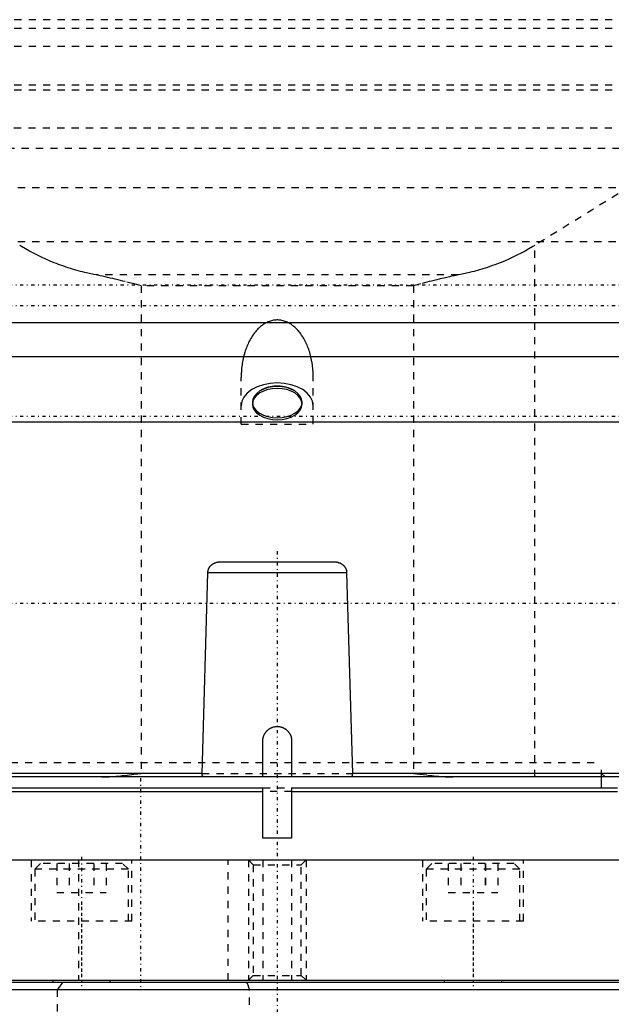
# Model space of a CAD drawing. Extents: x -109 to 109, y -1 to 737.
# Tile 3 of 12: x -36 to 46, y 166 to 303. Entities that reach past the tile are written whole.
import ezdxf

# ---------------------------------------------------------------- set-up
doc = ezdxf.new("R2010")
doc.units = 0
doc.linetypes.add('CENTER', pattern=[1.5, 0.45, -0.5, 0.05, -0.5])
doc.linetypes.add('DASHED', pattern=[2, 1, -1])
for name, color, linetype in [('AM_0', 7, 'CONTINUOUS'), ('AM_3', 7, 'DASHED'), ('AM_7', 7, 'CENTER')]:
    doc.layers.add(name, color=color, linetype=linetype)

msp = doc.modelspace()

# ---------------------------------------------------------------- linework, layer by layer
at = {"layer": 'AM_0', "color": 7, "linetype": 'CONTINUOUS'}
for p, q in [((-58, 261), (58, 261)), ((60.5, 256.27), (-60.5, 256.27)), ((60.5, 247.19), (-60.5, 247.19)), ((-7.94, 227.82), (7.94, 227.82)), ((-10.43, 198.5), (-9.63, 226.32)), ((9.63, 226.32), (-9.63, 226.32)), ((9.63, 226.32), (10.43, 198.5)), ((-2, 198), (-2, 203)), ((2, 203), (2, 198)), ((-10.43, 198.5), (-60.5, 198.5)), ((85, 198), (-60.5, 198)), ((60.5, 198.5), (10.43, 198.5)), ((45, 196.5), (45, 198)), ((-63, 196), (-2, 196)), ((-62.5, 196.5), (-2, 196.5)), ((-2, 189.5), (-2, 196.5)), ((2, 196.5), (47.24, 196.5)), ((2, 196.5), (2, 189.5)), ((2, 196), (47.24, 196)), ((2, 189.5), (-2, 189.5)), ((-79.5, 186.5), (79.5, 186.5)), ((-79.5, 169.8), (79.5, 169.8)), ((77, 169.5), (-77, 169.5)), ((-31.17, 169.8), (-31.17, 169.5)), ((-31.17, 169.8), (-31.17, 169.5)), ((-23.17, 169.5), (-23.17, 169.8)), ((23.17, 169.8), (23.17, 169.5)), ((23.17, 169.8), (23.17, 169.5)), ((31.17, 169.5), (31.17, 169.8)), ((77, 168.5), (-77, 168.5))]:
    msp.add_line(p, q, dxfattribs=at)
for points in [[(-9.63, 226.32, 0), (-9.63, 226.33, 0), (-9.63, 226.35, 0), (-9.63, 226.38, 0), (-9.63, 226.39, 0), (-9.63, 226.4, 0), (-9.63, 226.42, 0), (-9.62, 226.44, 0), (-9.62, 226.47, 0), (-9.62, 226.49, 0), (-9.62, 226.51, 0), (-9.61, 226.53, 0), (-9.61, 226.54, 0), (-9.61, 226.56, 0), (-9.6, 226.58, 0), (-9.6, 226.61, 0), (-9.59, 226.63, 0), (-9.59, 226.65, 0), (-9.59, 226.67, 0), (-9.58, 226.68, 0), (-9.58, 226.7, 0), (-9.57, 226.72, 0), (-9.57, 226.73, 0), (-9.56, 226.75, 0), (-9.56, 226.77, 0), (-9.55, 226.79, 0), (-9.54, 226.8, 0), (-9.54, 226.81, 0), (-9.53, 226.83, 0), (-9.52, 226.85, 0), (-9.51, 226.87, 0), (-9.5, 226.89, 0), (-9.5, 226.91, 0), (-9.49, 226.92, 0), (-9.49, 226.93, 0), (-9.48, 226.95, 0), (-9.46, 226.97, 0), (-9.45, 226.99, 0), (-9.44, 227.01, 0), (-9.43, 227.03, 0), (-9.42, 227.05, 0), (-9.42, 227.06, 0), (-9.4, 227.08, 0), (-9.39, 227.1, 0), (-9.38, 227.11, 0), (-9.36, 227.13, 0), (-9.35, 227.15, 0), (-9.34, 227.16, 0), (-9.34, 227.17, 0), (-9.32, 227.19, 0), (-9.31, 227.21, 0), (-9.29, 227.23, 0), (-9.28, 227.25, 0), (-9.26, 227.26, 0), (-9.25, 227.27, 0), (-9.25, 227.28, 0), (-9.23, 227.3, 0), (-9.21, 227.31, 0), (-9.2, 227.33, 0), (-9.18, 227.34, 0), (-9.17, 227.36, 0), (-9.16, 227.37, 0), (-9.15, 227.38, 0), (-9.13, 227.39, 0), (-9.12, 227.4, 0), (-9.11, 227.41, 0), (-9.1, 227.42, 0), (-9.08, 227.43, 0), (-9.06, 227.45, 0), (-9.05, 227.46, 0), (-9.04, 227.46, 0), (-9.02, 227.48, 0), (-9.01, 227.49, 0), (-8.99, 227.5, 0), (-8.97, 227.52, 0), (-8.95, 227.53, 0), (-8.94, 227.54, 0), (-8.93, 227.54, 0), (-8.91, 227.56, 0), (-8.89, 227.57, 0), (-8.87, 227.58, 0), (-8.84, 227.59, 0), (-8.82, 227.6, 0), (-8.81, 227.61, 0), (-8.8, 227.62, 0), (-8.78, 227.63, 0), (-8.76, 227.64, 0), (-8.74, 227.65, 0), (-8.72, 227.66, 0), (-8.7, 227.67, 0), (-8.69, 227.67, 0), (-8.68, 227.67, 0), (-8.66, 227.68, 0), (-8.64, 227.69, 0), (-8.62, 227.7, 0), (-8.59, 227.71, 0), (-8.57, 227.71, 0), (-8.56, 227.72, 0), (-8.55, 227.72, 0), (-8.53, 227.73, 0), (-8.51, 227.74, 0), (-8.49, 227.74, 0), (-8.46, 227.75, 0), (-8.44, 227.76, 0), (-8.43, 227.76, 0), (-8.42, 227.76, 0), (-8.4, 227.77, 0), (-8.37, 227.77, 0), (-8.36, 227.77, 0), (-8.35, 227.78, 0), (-8.33, 227.78, 0), (-8.3, 227.79, 0), (-8.29, 227.79, 0), (-8.28, 227.79, 0), (-8.26, 227.8, 0), (-8.23, 227.8, 0), (-8.21, 227.8, 0), (-8.18, 227.81, 0), (-8.16, 227.81, 0), (-8.15, 227.81, 0), (-8.14, 227.81, 0), (-8.11, 227.81, 0), (-8.09, 227.81, 0), (-8.01, 227.82, 0), (-7.94, 227.82, 0)], [(7.94, 227.82, 0), (7.95, 227.82, 0), (7.98, 227.82, 0), (8, 227.82, 0), (8.01, 227.82, 0), (8.02, 227.82, 0), (8.04, 227.82, 0), (8.07, 227.82, 0), (8.09, 227.81, 0), (8.11, 227.81, 0), (8.14, 227.81, 0), (8.15, 227.81, 0), (8.16, 227.81, 0), (8.18, 227.81, 0), (8.21, 227.8, 0), (8.23, 227.8, 0), (8.26, 227.8, 0), (8.28, 227.79, 0), (8.29, 227.79, 0), (8.3, 227.79, 0), (8.33, 227.78, 0), (8.35, 227.78, 0), (8.36, 227.77, 0), (8.37, 227.77, 0), (8.4, 227.77, 0), (8.42, 227.76, 0), (8.43, 227.76, 0), (8.44, 227.76, 0), (8.46, 227.75, 0), (8.49, 227.74, 0), (8.51, 227.74, 0), (8.53, 227.73, 0), (8.55, 227.72, 0), (8.56, 227.72, 0), (8.57, 227.71, 0), (8.59, 227.71, 0), (8.62, 227.7, 0), (8.64, 227.69, 0), (8.66, 227.68, 0), (8.68, 227.67, 0), (8.69, 227.67, 0), (8.7, 227.67, 0), (8.72, 227.66, 0), (8.74, 227.65, 0), (8.76, 227.64, 0), (8.78, 227.63, 0), (8.8, 227.62, 0), (8.81, 227.61, 0), (8.82, 227.6, 0), (8.84, 227.59, 0), (8.87, 227.58, 0), (8.89, 227.57, 0), (8.91, 227.56, 0), (8.93, 227.54, 0), (8.94, 227.54, 0), (8.95, 227.53, 0), (8.97, 227.52, 0), (8.99, 227.5, 0), (9.01, 227.49, 0), (9.02, 227.48, 0), (9.04, 227.46, 0), (9.05, 227.46, 0), (9.06, 227.45, 0), (9.08, 227.43, 0), (9.1, 227.42, 0), (9.11, 227.41, 0), (9.12, 227.4, 0), (9.13, 227.39, 0), (9.15, 227.38, 0), (9.16, 227.37, 0), (9.17, 227.36, 0), (9.18, 227.34, 0), (9.2, 227.33, 0), (9.21, 227.31, 0), (9.23, 227.3, 0), (9.25, 227.28, 0), (9.25, 227.27, 0), (9.26, 227.26, 0), (9.28, 227.25, 0), (9.29, 227.23, 0), (9.31, 227.21, 0), (9.32, 227.19, 0), (9.34, 227.17, 0), (9.34, 227.16, 0), (9.35, 227.15, 0), (9.36, 227.13, 0), (9.38, 227.11, 0), (9.39, 227.1, 0), (9.4, 227.08, 0), (9.42, 227.06, 0), (9.42, 227.05, 0), (9.43, 227.03, 0), (9.44, 227.01, 0), (9.45, 226.99, 0), (9.46, 226.97, 0), (9.48, 226.95, 0), (9.49, 226.93, 0), (9.49, 226.92, 0), (9.5, 226.91, 0), (9.5, 226.89, 0), (9.51, 226.87, 0), (9.52, 226.85, 0), (9.53, 226.83, 0), (9.54, 226.81, 0), (9.54, 226.8, 0), (9.55, 226.79, 0), (9.56, 226.77, 0), (9.56, 226.75, 0), (9.57, 226.73, 0), (9.57, 226.72, 0), (9.58, 226.7, 0), (9.58, 226.68, 0), (9.59, 226.67, 0), (9.59, 226.65, 0), (9.59, 226.63, 0), (9.6, 226.61, 0), (9.6, 226.58, 0), (9.61, 226.56, 0), (9.61, 226.54, 0), (9.61, 226.53, 0), (9.62, 226.51, 0), (9.62, 226.49, 0), (9.62, 226.47, 0), (9.62, 226.44, 0), (9.63, 226.42, 0), (9.63, 226.4, 0), (9.63, 226.39, 0), (9.63, 226.38, 0), (9.63, 226.35, 0), (9.63, 226.33, 0), (9.63, 226.32, 0)], [(-2, 203, 0), (-2, 203.03, 0), (-2, 203.08, 0), (-2, 203.14, 0), (-1.99, 203.17, 0), (-1.99, 203.2, 0), (-1.98, 203.26, 0), (-1.98, 203.31, 0), (-1.97, 203.37, 0), (-1.95, 203.43, 0), (-1.94, 203.48, 0), (-1.93, 203.51, 0), (-1.93, 203.54, 0), (-1.91, 203.6, 0), (-1.89, 203.65, 0), (-1.87, 203.71, 0), (-1.85, 203.77, 0), (-1.82, 203.82, 0), (-1.81, 203.85, 0), (-1.8, 203.87, 0), (-1.77, 203.93, 0), (-1.74, 203.98, 0), (-1.73, 204, 0), (-1.71, 204.03, 0), (-1.68, 204.08, 0), (-1.65, 204.13, 0), (-1.63, 204.15, 0), (-1.62, 204.18, 0), (-1.58, 204.22, 0), (-1.55, 204.27, 0), (-1.51, 204.31, 0), (-1.47, 204.35, 0), (-1.43, 204.39, 0), (-1.41, 204.41, 0), (-1.39, 204.43, 0), (-1.35, 204.47, 0), (-1.31, 204.51, 0), (-1.27, 204.55, 0), (-1.22, 204.58, 0), (-1.18, 204.62, 0), (-1.15, 204.63, 0), (-1.13, 204.65, 0), (-1.08, 204.68, 0), (-1.03, 204.71, 0), (-0.98, 204.74, 0), (-0.93, 204.77, 0), (-0.87, 204.8, 0), (-0.85, 204.81, 0), (-0.82, 204.82, 0), (-0.77, 204.85, 0), (-0.71, 204.87, 0), (-0.66, 204.89, 0), (-0.6, 204.91, 0), (-0.54, 204.93, 0), (-0.51, 204.93, 0), (-0.49, 204.94, 0), (-0.43, 204.95, 0), (-0.37, 204.97, 0), (-0.31, 204.98, 0), (-0.26, 204.98, 0), (-0.2, 204.99, 0), (-0.17, 204.99, 0), (-0.14, 205, 0), (-0.08, 205, 0), (-0.03, 205, 0), (0, 205, 0), (0.03, 205, 0), (0.08, 205, 0), (0.14, 205, 0), (0.17, 204.99, 0), (0.2, 204.99, 0), (0.26, 204.98, 0), (0.31, 204.98, 0), (0.37, 204.97, 0), (0.43, 204.95, 0), (0.49, 204.94, 0), (0.51, 204.93, 0), (0.54, 204.93, 0), (0.6, 204.91, 0), (0.66, 204.89, 0), (0.71, 204.87, 0), (0.77, 204.85, 0), (0.82, 204.82, 0), (0.85, 204.81, 0), (0.87, 204.8, 0), (0.93, 204.77, 0), (0.98, 204.74, 0), (1.03, 204.71, 0), (1.08, 204.68, 0), (1.13, 204.65, 0), (1.15, 204.63, 0), (1.18, 204.62, 0), (1.22, 204.58, 0), (1.27, 204.55, 0), (1.31, 204.51, 0), (1.35, 204.47, 0), (1.39, 204.43, 0), (1.41, 204.41, 0), (1.43, 204.39, 0), (1.47, 204.35, 0), (1.51, 204.31, 0), (1.55, 204.27, 0), (1.58, 204.22, 0), (1.62, 204.18, 0), (1.63, 204.15, 0), (1.65, 204.13, 0), (1.68, 204.08, 0), (1.71, 204.03, 0), (1.73, 204, 0), (1.74, 203.98, 0), (1.77, 203.93, 0), (1.8, 203.87, 0), (1.81, 203.85, 0), (1.82, 203.82, 0), (1.85, 203.77, 0), (1.87, 203.71, 0), (1.89, 203.65, 0), (1.91, 203.6, 0), (1.93, 203.54, 0), (1.93, 203.51, 0), (1.94, 203.48, 0), (1.95, 203.43, 0), (1.97, 203.37, 0), (1.98, 203.31, 0), (1.98, 203.26, 0), (1.99, 203.2, 0), (1.99, 203.17, 0), (2, 203.14, 0), (2, 203.08, 0), (2, 203.03, 0), (2, 203, 0)], [(-10.21, 198, 0), (-10.21, 198, 0), (-10.22, 198, 0), (-10.22, 198, 0), (-10.22, 198, 0), (-10.22, 198, 0), (-10.23, 198, 0), (-10.23, 198, 0), (-10.23, 198, 0), (-10.24, 198, 0), (-10.24, 198, 0), (-10.24, 198, 0), (-10.24, 198, 0), (-10.25, 198.01, 0), (-10.25, 198.01, 0), (-10.25, 198.01, 0), (-10.26, 198.01, 0), (-10.26, 198.01, 0), (-10.26, 198.01, 0), (-10.26, 198.01, 0), (-10.27, 198.01, 0), (-10.27, 198.01, 0), (-10.27, 198.02, 0), (-10.27, 198.02, 0), (-10.28, 198.02, 0), (-10.28, 198.02, 0), (-10.28, 198.02, 0), (-10.28, 198.02, 0), (-10.29, 198.02, 0), (-10.29, 198.03, 0), (-10.29, 198.03, 0), (-10.3, 198.03, 0), (-10.3, 198.03, 0), (-10.3, 198.03, 0), (-10.3, 198.04, 0), (-10.3, 198.04, 0), (-10.31, 198.04, 0), (-10.31, 198.04, 0), (-10.31, 198.05, 0), (-10.32, 198.05, 0), (-10.32, 198.05, 0), (-10.32, 198.05, 0), (-10.32, 198.06, 0), (-10.33, 198.06, 0), (-10.33, 198.06, 0), (-10.33, 198.07, 0), (-10.33, 198.07, 0), (-10.33, 198.07, 0), (-10.34, 198.08, 0), (-10.34, 198.08, 0), (-10.34, 198.08, 0), (-10.34, 198.09, 0), (-10.35, 198.09, 0), (-10.35, 198.1, 0), (-10.35, 198.1, 0), (-10.35, 198.1, 0), (-10.35, 198.1, 0), (-10.36, 198.11, 0), (-10.36, 198.11, 0), (-10.36, 198.12, 0), (-10.36, 198.12, 0), (-10.36, 198.12, 0), (-10.37, 198.13, 0), (-10.37, 198.13, 0), (-10.37, 198.14, 0), (-10.37, 198.14, 0), (-10.37, 198.14, 0), (-10.37, 198.15, 0), (-10.38, 198.15, 0), (-10.38, 198.15, 0), (-10.38, 198.16, 0), (-10.38, 198.16, 0), (-10.38, 198.17, 0), (-10.38, 198.17, 0), (-10.39, 198.18, 0), (-10.39, 198.18, 0), (-10.39, 198.19, 0), (-10.39, 198.19, 0), (-10.39, 198.19, 0), (-10.39, 198.2, 0), (-10.4, 198.21, 0), (-10.4, 198.21, 0), (-10.4, 198.22, 0), (-10.4, 198.22, 0), (-10.4, 198.22, 0), (-10.4, 198.23, 0), (-10.4, 198.24, 0), (-10.41, 198.24, 0), (-10.41, 198.25, 0), (-10.41, 198.26, 0), (-10.41, 198.26, 0), (-10.41, 198.26, 0), (-10.41, 198.27, 0), (-10.41, 198.28, 0), (-10.41, 198.28, 0), (-10.42, 198.29, 0), (-10.42, 198.3, 0), (-10.42, 198.3, 0), (-10.42, 198.3, 0), (-10.42, 198.31, 0), (-10.42, 198.32, 0), (-10.42, 198.33, 0), (-10.42, 198.33, 0), (-10.42, 198.34, 0), (-10.42, 198.34, 0), (-10.42, 198.35, 0), (-10.42, 198.36, 0), (-10.42, 198.36, 0), (-10.43, 198.37, 0), (-10.43, 198.37, 0), (-10.43, 198.38, 0), (-10.43, 198.38, 0), (-10.43, 198.39, 0), (-10.43, 198.39, 0), (-10.43, 198.4, 0), (-10.43, 198.41, 0), (-10.43, 198.41, 0), (-10.43, 198.42, 0), (-10.43, 198.43, 0), (-10.43, 198.43, 0), (-10.43, 198.44, 0), (-10.43, 198.44, 0), (-10.43, 198.45, 0), (-10.43, 198.46, 0), (-10.43, 198.47, 0), (-10.43, 198.47, 0), (-10.43, 198.48, 0), (-10.43, 198.48, 0), (-10.43, 198.49, 0), (-10.43, 198.5, 0), (-10.43, 198.5, 0)], [(10.43, 198.5, 0), (10.43, 198.5, 0), (10.43, 198.49, 0), (10.43, 198.48, 0), (10.43, 198.48, 0), (10.43, 198.47, 0), (10.43, 198.47, 0), (10.43, 198.46, 0), (10.43, 198.45, 0), (10.43, 198.44, 0), (10.43, 198.44, 0), (10.43, 198.43, 0), (10.43, 198.43, 0), (10.43, 198.42, 0), (10.43, 198.41, 0), (10.43, 198.41, 0), (10.43, 198.4, 0), (10.43, 198.39, 0), (10.43, 198.39, 0), (10.43, 198.38, 0), (10.43, 198.38, 0), (10.43, 198.37, 0), (10.43, 198.37, 0), (10.42, 198.36, 0), (10.42, 198.36, 0), (10.42, 198.35, 0), (10.42, 198.34, 0), (10.42, 198.34, 0), (10.42, 198.33, 0), (10.42, 198.33, 0), (10.42, 198.32, 0), (10.42, 198.31, 0), (10.42, 198.3, 0), (10.42, 198.3, 0), (10.42, 198.3, 0), (10.42, 198.29, 0), (10.41, 198.28, 0), (10.41, 198.28, 0), (10.41, 198.27, 0), (10.41, 198.26, 0), (10.41, 198.26, 0), (10.41, 198.26, 0), (10.41, 198.25, 0), (10.41, 198.24, 0), (10.4, 198.24, 0), (10.4, 198.23, 0), (10.4, 198.22, 0), (10.4, 198.22, 0), (10.4, 198.22, 0), (10.4, 198.21, 0), (10.4, 198.21, 0), (10.39, 198.2, 0), (10.39, 198.19, 0), (10.39, 198.19, 0), (10.39, 198.19, 0), (10.39, 198.18, 0), (10.39, 198.18, 0), (10.38, 198.17, 0), (10.38, 198.17, 0), (10.38, 198.16, 0), (10.38, 198.16, 0), (10.38, 198.15, 0), (10.38, 198.15, 0), (10.37, 198.15, 0), (10.37, 198.14, 0), (10.37, 198.14, 0), (10.37, 198.14, 0), (10.37, 198.13, 0), (10.37, 198.13, 0), (10.36, 198.12, 0), (10.36, 198.12, 0), (10.36, 198.12, 0), (10.36, 198.11, 0), (10.36, 198.11, 0), (10.35, 198.1, 0), (10.35, 198.1, 0), (10.35, 198.1, 0), (10.35, 198.1, 0), (10.35, 198.09, 0), (10.34, 198.09, 0), (10.34, 198.08, 0), (10.34, 198.08, 0), (10.34, 198.08, 0), (10.33, 198.07, 0), (10.33, 198.07, 0), (10.33, 198.07, 0), (10.33, 198.06, 0), (10.33, 198.06, 0), (10.32, 198.06, 0), (10.32, 198.05, 0), (10.32, 198.05, 0), (10.32, 198.05, 0), (10.31, 198.05, 0), (10.31, 198.04, 0), (10.31, 198.04, 0), (10.3, 198.04, 0), (10.3, 198.04, 0), (10.3, 198.03, 0), (10.3, 198.03, 0), (10.3, 198.03, 0), (10.29, 198.03, 0), (10.29, 198.03, 0), (10.29, 198.02, 0), (10.28, 198.02, 0), (10.28, 198.02, 0), (10.28, 198.02, 0), (10.28, 198.02, 0), (10.27, 198.02, 0), (10.27, 198.02, 0), (10.27, 198.01, 0), (10.27, 198.01, 0), (10.26, 198.01, 0), (10.26, 198.01, 0), (10.26, 198.01, 0), (10.26, 198.01, 0), (10.25, 198.01, 0), (10.25, 198.01, 0), (10.25, 198.01, 0), (10.24, 198, 0), (10.24, 198, 0), (10.24, 198, 0), (10.24, 198, 0), (10.23, 198, 0), (10.23, 198, 0), (10.23, 198, 0), (10.22, 198, 0), (10.22, 198, 0), (10.22, 198, 0), (10.22, 198, 0), (10.21, 198, 0), (10.21, 198, 0)]]:
    msp.add_polyline3d(points, dxfattribs=at)
at = {"layer": 'AM_3', "color": 6, "linetype": 'DASHED'}
for p, q in [((60.5, 303), (-60.5, 303)), ((60.5, 301.8), (-60.5, 301.8)), ((60.5, 299.3), (-60.5, 299.3)), ((-60.5, 293.95), (60.5, 293.95)), ((60.5, 293.23), (-60.5, 293.23)), ((60.45, 287.94), (-60.45, 287.94)), ((57.51, 285.14), (-57.51, 285.14)), ((57.51, 285.14), (35.75, 271.71)), ((61, 279.68), (-59, 279.68)), ((59, 272.18), (-59, 272.18)), ((35.75, 198), (35.75, 271.71)), ((25.13, 267.6), (-25.13, 267.6)), ((18.89, 266.11), (-18.89, 266.11)), ((-18.89, 266.11), (-18.89, 198.5)), ((18.89, 266.11), (18.89, 198.5)), ((-5, 246.9), (-5, 253.41)), ((5, 246.9), (5, 253.41)), ((-3.45, 249.97), (-3.45, 249.7)), ((3.45, 249.7), (3.45, 249.97)), ((-5, 246.9), (5, 246.9)), ((-45, 200), (45, 200)), ((-45, 200), (45, 200)), ((45, 198), (45, 200)), ((-10.43, 198.5), (10.43, 198.5)), ((45.5, 198), (45, 198.5)), ((-2, 196.5), (2, 196.5)), ((2, 196), (-2, 196)), ((-34.17, 186.5), (-34.17, 178)), ((-34.17, 186.5), (-34.17, 178)), ((-32.87, 186), (-33.67, 185.2)), ((-32.87, 186), (-33.67, 185.2)), ((-21.47, 186), (-32.87, 186)), ((-30.6, 186), (-30.6, 182)), ((-30.6, 186), (-30.6, 182)), ((-28.89, 186), (-28.89, 182)), ((-28.88, 186), (-28.88, 182)), ((-27.57, 186.5), (-27.57, 169.8)), ((-25.46, 186), (-25.46, 182)), ((-25.46, 186), (-25.46, 182)), ((-23.74, 186), (-23.74, 182)), ((-23.74, 186), (-23.74, 182)), ((-20.67, 185.2), (-21.47, 186)), ((-20.67, 185.2), (-21.47, 186)), ((-20.17, 178), (-20.17, 186.5)), ((-20.17, 178), (-20.17, 186.5)), ((-6.81, 169.8), (-6.81, 186.5)), ((-4, 186.5), (-3.32, 185.82)), ((-4, 186.5), (-4, 169.8)), ((-3.32, 185.82), (-3.32, 170.48)), ((-3.32, 185.82), (3.32, 185.82)), ((-2, 186.5), (-2, 169.8)), ((2, 186.5), (2, 169.8)), ((3.32, 185.82), (4, 186.5)), ((3.32, 170.48), (3.32, 185.82)), ((4, 186.5), (4, 169.8)), ((20.17, 186.5), (20.17, 178)), ((20.17, 186.5), (20.17, 178)), ((21.47, 186), (20.67, 185.2)), ((21.47, 186), (20.67, 185.2)), ((32.87, 186), (21.47, 186)), ((23.74, 186), (23.74, 182)), ((23.74, 186), (23.74, 182)), ((25.46, 186), (25.46, 182)), ((25.46, 186), (25.46, 182)), ((28.88, 186), (28.88, 182)), ((28.89, 186), (28.89, 182)), ((30.6, 186), (30.6, 182)), ((30.6, 186), (30.6, 182)), ((33.67, 185.2), (32.87, 186)), ((33.67, 185.2), (32.87, 186)), ((34.17, 178), (34.17, 186.5)), ((34.17, 178), (34.17, 186.5)), ((-33.67, 185.2), (-33.67, 178)), ((-33.67, 185.2), (-33.67, 178)), ((-20.67, 185.2), (-33.67, 185.2)), ((-20.67, 178), (-20.67, 185.2)), ((-20.67, 178), (-20.67, 185.2)), ((20.67, 185.2), (20.67, 178)), ((20.67, 185.2), (20.67, 178)), ((33.67, 185.2), (20.67, 185.2)), ((33.67, 178), (33.67, 185.2)), ((33.67, 178), (33.67, 185.2)), ((-30.6, 182), (-23.74, 182)), ((23.74, 182), (30.6, 182)), ((-20.17, 178), (-34.17, 178)), ((34.17, 178), (20.17, 178)), ((-23.17, 169.5), (-23.17, 169.8)), ((-3.32, 170.48), (-4, 169.8)), ((-3.32, 170.48), (3.32, 170.48)), ((4, 169.8), (3.32, 170.48)), ((31.17, 169.5), (31.17, 169.8)), ((-30.56, 168.5), (-30.56, 159.7)), ((-3.83, 160.4), (-3.83, 168.5))]:
    msp.add_line(p, q, dxfattribs=at)
for points in [[(5, 249.48), (4.9, 250.09), (4.62, 250.68), (4.16, 251.23), (3.54, 251.71), (2.78, 252.1), (1.91, 252.39), (0.98, 252.57), (0, 252.63), (-0.98, 252.57), (-1.91, 252.39), (-2.78, 252.1), (-3.54, 251.71), (-4.16, 251.23), (-4.62, 250.68), (-4.9, 250.09), (-5, 249.48)], [(-2.42, 251.52), (-2.85, 251.19), (-3.18, 250.81), (-3.38, 250.4), (-3.45, 249.98), (-3.39, 249.55), (-3.19, 249.14), (-2.88, 248.77), (-2.45, 248.44), (-1.92, 248.16), (-1.32, 247.96), (-0.68, 247.84), (0, 247.8)], [(2.42, 251.52), (1.9, 251.78), (1.31, 251.98), (0.67, 252.1), (0, 252.14), (-0.67, 252.1), (-1.31, 251.98), (-1.9, 251.78), (-2.42, 251.52)], [(0, 247.8), (0.68, 247.84), (1.32, 247.96), (1.92, 248.16), (2.45, 248.44), (2.88, 248.77), (3.19, 249.14), (3.39, 249.55), (3.45, 249.98), (3.38, 250.4), (3.18, 250.81), (2.85, 251.19), (2.42, 251.52)]]:
    msp.add_lwpolyline(points, dxfattribs=at)
msp.add_lwpolyline([(-3.45, 249.7), (-3.38, 249.28), (-3.19, 248.87), (-2.87, 248.49), (-2.44, 248.17), (-1.92, 247.9), (-1.32, 247.69), (-0.67, 247.57), (0, 247.53), (0.67, 247.57), (1.32, 247.69), (1.92, 247.9), (2.44, 248.17), (2.87, 248.49), (3.19, 248.87), (3.38, 249.28), (3.45, 249.7), (3.38, 250.12), (3.19, 250.53), (2.87, 250.91), (2.44, 251.24), (1.92, 251.51), (1.32, 251.71), (0.67, 251.83), (0, 251.87), (-0.67, 251.83), (-1.32, 251.71), (-1.92, 251.51), (-2.44, 251.24), (-2.87, 250.91), (-3.19, 250.53), (-3.38, 250.12)], close=True, dxfattribs=at)
for points in [[(-25.13, 267.6, 0), (-25.44, 267.66, 0), (-26.07, 267.79, 0), (-26.7, 267.94, 0), (-27.01, 268.02, 0), (-27.32, 268.1, 0), (-27.94, 268.27, 0), (-28.55, 268.45, 0), (-29.16, 268.65, 0), (-29.76, 268.85, 0), (-30.36, 269.07, 0), (-30.66, 269.18, 0), (-30.96, 269.3, 0), (-31.54, 269.54, 0), (-32.13, 269.8, 0), (-32.7, 270.06, 0), (-33.27, 270.34, 0), (-33.84, 270.62, 0), (-34.12, 270.77, 0), (-34.39, 270.92, 0), (-34.94, 271.23, 0), (-35.48, 271.55, 0), (-35.75, 271.71, 0)], [(35.75, 271.71, 0), (35.48, 271.55, 0), (34.94, 271.23, 0), (34.39, 270.92, 0), (34.12, 270.77, 0), (33.84, 270.62, 0), (33.27, 270.34, 0), (32.7, 270.06, 0), (32.13, 269.8, 0), (31.54, 269.54, 0), (30.96, 269.3, 0), (30.66, 269.18, 0), (30.36, 269.07, 0), (29.76, 268.85, 0), (29.16, 268.65, 0), (28.55, 268.45, 0), (27.94, 268.27, 0), (27.32, 268.1, 0), (27.01, 268.02, 0), (26.7, 267.94, 0), (26.07, 267.79, 0), (25.44, 267.66, 0), (25.13, 267.6, 0)], [(-18.89, 266.11, 0), (-19.89, 266.37, 0), (-21.09, 266.68, 0), (-21.43, 266.76, 0), (-21.78, 266.85, 0), (-21.96, 266.89, 0), (-22.13, 266.93, 0), (-22.48, 267.02, 0), (-22.84, 267.1, 0), (-23.19, 267.18, 0), (-23.54, 267.26, 0), (-23.89, 267.34, 0), (-24.07, 267.38, 0), (-24.25, 267.42, 0), (-24.6, 267.49, 0), (-24.95, 267.56, 0), (-25.13, 267.6, 0)], [(25.13, 267.6, 0), (24.95, 267.56, 0), (24.6, 267.49, 0), (24.25, 267.42, 0), (24.07, 267.38, 0), (23.89, 267.34, 0), (23.54, 267.26, 0), (23.19, 267.18, 0), (22.84, 267.1, 0), (22.48, 267.02, 0), (22.13, 266.93, 0), (21.96, 266.89, 0), (21.78, 266.85, 0), (21.43, 266.76, 0), (21.09, 266.68, 0), (19.89, 266.37, 0), (18.89, 266.11, 0)], [(5, 253.41, 0), (5, 253.53, 0), (5, 253.76, 0), (4.99, 253.99, 0), (4.98, 254.11, 0), (4.97, 254.22, 0), (4.96, 254.45, 0), (4.94, 254.68, 0), (4.91, 254.91, 0), (4.88, 255.13, 0), (4.85, 255.36, 0), (4.83, 255.47, 0), (4.81, 255.58, 0), (4.77, 255.8, 0), (4.72, 256.02, 0), (4.67, 256.24, 0), (4.62, 256.46, 0), (4.56, 256.67, 0), (4.53, 256.77, 0), (4.5, 256.88, 0), (4.44, 257.08, 0), (4.37, 257.29, 0), (4.33, 257.39, 0), (4.29, 257.49, 0), (4.22, 257.68, 0), (4.14, 257.88, 0), (4.1, 257.97, 0), (4.05, 258.07, 0), (3.97, 258.25, 0), (3.88, 258.43, 0), (3.78, 258.61, 0), (3.69, 258.78, 0), (3.59, 258.95, 0), (3.54, 259.03, 0), (3.48, 259.11, 0), (3.38, 259.27, 0), (3.27, 259.43, 0), (3.16, 259.57, 0), (3.04, 259.72, 0), (2.93, 259.86, 0), (2.87, 259.92, 0), (2.81, 259.99, 0), (2.69, 260.12, 0), (2.56, 260.24, 0), (2.44, 260.35, 0), (2.31, 260.46, 0), (2.18, 260.57, 0), (2.11, 260.62, 0), (2.05, 260.66, 0), (1.91, 260.76, 0), (1.78, 260.84, 0), (1.64, 260.92, 0), (1.5, 260.99, 0), (1.36, 261.06, 0), (1.29, 261.09, 0), (1.22, 261.12, 0), (1.08, 261.17, 0), (0.94, 261.22, 0), (0.8, 261.26, 0), (0.65, 261.29, 0), (0.51, 261.32, 0), (0.44, 261.33, 0), (0.36, 261.34, 0), (0.22, 261.35, 0), (0.07, 261.36, 0), (0, 261.36, 0), (-0.07, 261.36, 0), (-0.22, 261.35, 0), (-0.36, 261.34, 0), (-0.44, 261.33, 0), (-0.51, 261.32, 0), (-0.65, 261.29, 0), (-0.8, 261.26, 0), (-0.94, 261.22, 0), (-1.08, 261.17, 0), (-1.22, 261.12, 0), (-1.29, 261.09, 0), (-1.36, 261.06, 0), (-1.5, 260.99, 0), (-1.64, 260.92, 0), (-1.78, 260.84, 0), (-1.91, 260.76, 0), (-2.05, 260.66, 0), (-2.11, 260.62, 0), (-2.18, 260.57, 0), (-2.31, 260.46, 0), (-2.44, 260.35, 0), (-2.56, 260.24, 0), (-2.69, 260.12, 0), (-2.81, 259.99, 0), (-2.87, 259.92, 0), (-2.93, 259.86, 0), (-3.04, 259.72, 0), (-3.16, 259.57, 0), (-3.27, 259.43, 0), (-3.38, 259.27, 0), (-3.48, 259.11, 0), (-3.54, 259.03, 0), (-3.59, 258.95, 0), (-3.69, 258.78, 0), (-3.78, 258.61, 0), (-3.88, 258.43, 0), (-3.97, 258.25, 0), (-4.05, 258.07, 0), (-4.1, 257.97, 0), (-4.14, 257.88, 0), (-4.22, 257.68, 0), (-4.29, 257.49, 0), (-4.33, 257.39, 0), (-4.37, 257.29, 0), (-4.44, 257.08, 0), (-4.5, 256.88, 0), (-4.53, 256.77, 0), (-4.56, 256.67, 0), (-4.62, 256.46, 0), (-4.67, 256.24, 0), (-4.72, 256.02, 0), (-4.77, 255.8, 0), (-4.81, 255.58, 0), (-4.83, 255.47, 0), (-4.85, 255.36, 0), (-4.88, 255.13, 0), (-4.91, 254.91, 0), (-4.94, 254.68, 0), (-4.96, 254.45, 0), (-4.97, 254.22, 0), (-4.98, 254.11, 0), (-4.99, 253.99, 0), (-5, 253.76, 0), (-5, 253.53, 0), (-5, 253.41, 0)], [(2.42, 251.52, 0), (2.3, 251.59, 0), (2.05, 251.72, 0), (1.79, 251.84, 0), (1.66, 251.89, 0), (1.53, 251.94, 0), (1.26, 252.03, 0), (0.98, 252.1, 0), (0.71, 252.15, 0), (0.42, 252.18, 0), (0.14, 252.2, 0), (0, 252.2, 0), (-0.14, 252.2, 0), (-0.42, 252.18, 0), (-0.71, 252.15, 0), (-0.98, 252.1, 0), (-1.26, 252.03, 0), (-1.53, 251.94, 0), (-1.66, 251.89, 0), (-1.79, 251.84, 0), (-2.05, 251.72, 0), (-2.3, 251.59, 0), (-2.42, 251.52, 0)], [(-24.35, 198, 0), (-24.2, 198, 0), (-23.92, 198.01, 0), (-23.62, 198.02, 0), (-23.47, 198.02, 0), (-23.32, 198.03, 0), (-23.02, 198.05, 0), (-22.71, 198.07, 0), (-22.41, 198.1, 0), (-22.09, 198.12, 0), (-21.78, 198.15, 0), (-21.63, 198.17, 0), (-21.47, 198.19, 0), (-21.16, 198.22, 0), (-20.85, 198.26, 0), (-19.77, 198.39, 0), (-18.89, 198.5, 0)], [(18.89, 198.5, 0), (19.77, 198.39, 0), (20.85, 198.26, 0), (21.16, 198.22, 0), (21.47, 198.19, 0), (21.63, 198.17, 0), (21.78, 198.15, 0), (22.09, 198.12, 0), (22.41, 198.1, 0), (22.71, 198.07, 0), (23.02, 198.05, 0), (23.32, 198.03, 0), (23.47, 198.02, 0), (23.62, 198.02, 0), (23.92, 198.01, 0), (24.2, 198, 0), (24.35, 198, 0)], [(-29.78, 169.5, 0), (-29.91, 169.34, 0), (-30.17, 169, 0), (-30.43, 168.67, 0), (-30.56, 168.5, 0)], [(-3.83, 168.5, 0), (-3.89, 168.67, 0), (-4.01, 169, 0), (-4.14, 169.34, 0), (-4.21, 169.5, 0)]]:
    msp.add_polyline3d(points, dxfattribs=at)
at = {"layer": 'AM_7', "color": 4, "linetype": 'CENTER'}
for p, q in [((108.9, 266.21), (-108.9, 266.21)), ((108.9, 263.31), (-108.9, 263.31)), ((108.9, 248), (-108.9, 248)), ((0, 229.31), (0, 7.27)), ((108.9, 222.06), (-108.9, 222.06)), ((-19, 197.84), (-19, 168.47)), ((-27.17, 186.93), (-27.17, 169)), ((-27.17, 186.93), (-27.17, 177.57)), ((27.17, 186.93), (27.17, 169)), ((27.17, 186.93), (27.17, 177.57)), ((-27.17, 180), (-27.17, 169)), ((27.17, 180), (27.17, 169))]:
    msp.add_line(p, q, dxfattribs=at)

doc.saveas('drawing.dxf')
